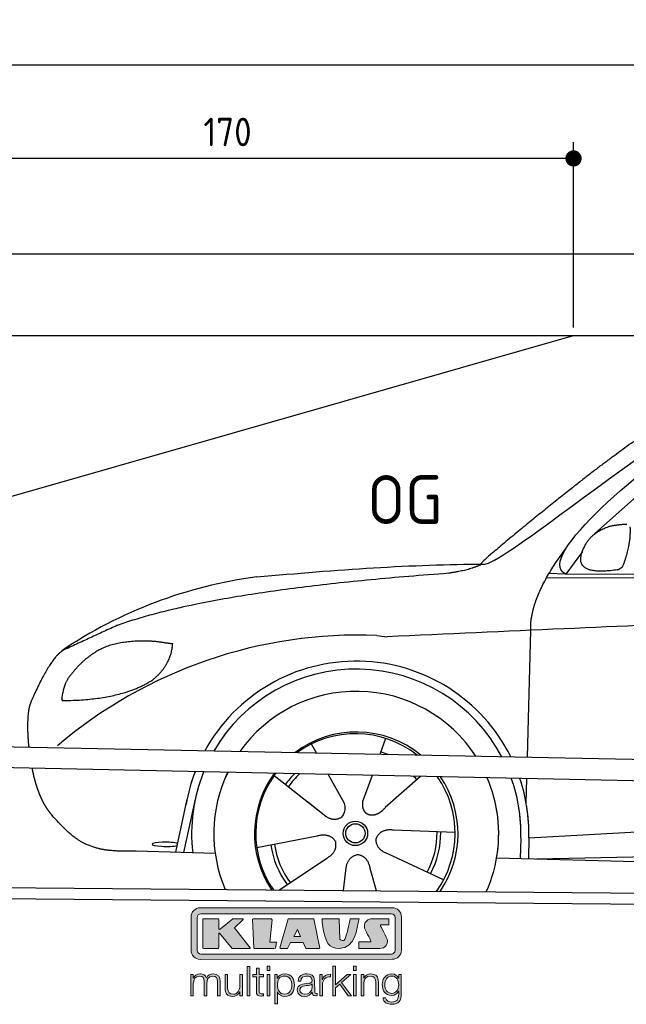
# Model space of a CAD drawing. Header units: millimetres. Extents: x -405 to 6780, y 0 to 7227.
# Tile 11 of 16: x 542 to 2033, y 4806 to 7227. Entities that reach past the tile are written whole.
import ezdxf

# ---------------------------------------------------------------- set-up
doc = ezdxf.new("R2010")
doc.units = ezdxf.units.MM
doc.layers.add('4', color=3, linetype='Continuous')
for name, color, linetype, lineweight in [('car', 10, 'Continuous', 25), ('Freiraum', 7, 'Continuous', 25), ('Gebäude', 7, 'Continuous', 25), ('Logo', 7, 'Continuous', 25), ('Plattform', 7, 'Continuous', 25)]:
    doc.layers.add(name, color=color, linetype=linetype, lineweight=lineweight)
doc.styles.get("Standard").update_dxf_attribs({"font": 'ISOCP.SHX'})
doc.dimstyles.new('GEN-ISO', dxfattribs={"dimscale": 20, "dimtxt": 3.5, "dimasz": 2, "dimexe": 2, "dimexo": 1, "dimgap": 1.5, "dimtad": 1, "dimdec": 1, "dimlfac": 0.1, "dimdsep": 46, "dimtxsty": 'STANDARD', "dimblk": 'PUNKT', "dimcen": 2, "dimclrd": 256, "dimclre": 256, "dimclrt": 2, "dimadec": 0, "dimazin": 0, "dimtp": 0.1, "dimtm": 0.1, "dimtfac": 0.71, "dimtdec": 1, "dimtmove": 2, "dimatfit": 3, "dimldrblk": 'PUNKT', "dimfxl": 2, "dimtolj": 1, "dimarcsym": 0})

# ---------------------------------------------------------------- blocks, each defined once
blk = doc.blocks.new('PUNKT')
at = {"layer": '4', "color": 0, "linetype": 'ByBlock'}
blk.add_line((-0.5, 0), (-1, 0), dxfattribs=at)
at = {"layer": '4', "color": 0, "linetype": 'ByBlock', "const_width": 0.5}
blk.add_lwpolyline([(-0.25, 0, 1), (0.25, 0, 1)], format="xyb", close=True, dxfattribs=at)
blk = doc.blocks.new('*D84')
at = {"layer": '4', "lineweight": -2, "transparency": 16777216}
for p, q in [((203.1, 6469.9), (203.1, 7155.7)), ((5703.1, 6469.9), (5703.1, 7155.7)), ((243.1, 7115.7), (5663.1, 7115.7))]:
    blk.add_line(p, q, dxfattribs=at)
at = {"layer": 'Defpoints', "color": 0, "transparency": 16777216}
for p in [(5703.1, 7115.7), (203.1, 6449.9), (5703.1, 6449.9)]:
    blk.add_point(p, dxfattribs=at)
at = {"layer": '4', "lineweight": -2, "transparency": 16777216, "xscale": 40, "yscale": 40, "zscale": 40, "rotation": 180}
blk.add_blockref('PUNKT', (203.1, 7115.7), dxfattribs=at)
at = {"layer": '4', "lineweight": -2, "transparency": 16777216, "xscale": 40, "yscale": 40, "zscale": 40}
blk.add_blockref('PUNKT', (5703.1, 7115.7), dxfattribs=at)
at = {"layer": '4', "color": 2, "transparency": 16777216, "insert": (2953.1, 7180.7), "char_height": 70, "attachment_point": 5}
blk.add_mtext('550', dxfattribs=at)
blk = doc.blocks.new('Car')
at = {"layer": 'car'}
for p, q in [((2069.4, 6134.4), (1900, 5980.4)), ((1870.7, 5937), (1830.1, 5880.9)), ((1830.1, 5880.9), (4481.9, 5906.6)), ((1783.2, 5871.6), (4426.5, 5892.6)), ((1830.1, 5880.9), (1788.9, 5881.6)), ((1740.1, 5429.5), (1745.4, 5742)), ((1391.2, 5472.9), (1377.3, 5433.4)), ((1209, 5457.5), (1221.8, 5435)), ((1118.7, 5379.5), (1238.3, 5286.5)), ((1251.4, 5382.8), (1289.9, 5314.6)), ((1359.1, 5381.5), (1340.1, 5327.6)), ((1478.2, 5380.1), (1392.1, 5302.6)), ((1738.2, 5316.4), (1739.2, 5377.1)), ((1745.5, 5231.9), (3614.5, 5351.1)), ((1340.1, 5327.6), (1336.4, 5317.2)), ((878.2, 5188.2), (905.4, 5319.1)), ((925, 5318.9), (897.7, 5187.8)), ((1200.8, 5315.6), (1247.4, 5279.4)), ((1745.5, 5231.9), (2769, 5297.2)), ((1077.1, 5201.5), (1225.5, 5231.8)), ((1564.2, 5242.7), (1412.9, 5247.6)), ((1725.9, 5231), (1725, 5180.6)), ((1745.5, 5231.9), (1744.8, 5180.3)), ((1765.3, 5179.9), (3650.7, 5238.6)), ((975.2, 5186.4), (780.9, 5189.9)), ((1537, 5126.5), (1399.2, 5189.2)), ((1666.8, 5181.6), (3715.8, 5147)), ((1132.5, 5097.7), (1248.7, 5176.4)), ((1291.2, 5097.8), (1296.9, 5147.3)), ((1372.5, 5097.8), (1356.7, 5152.4))]:
    blk.add_line(p, q, dxfattribs=at)
for radius in [30.1, 23.6]:
    blk.add_circle((1319.3, 5238.7), radius, dxfattribs=at)
for centre, radius, start, end in [((1228.3, 4755.5), 1122.3, 98.0395, 124.4377), ((1332.9, 4585.2), 1141.2, 88.2487, 130.916), ((1394.2, 5840.2), 117.4, 256.9855, 269.1884), ((1321.4, 5237.9), 424.2, 26.9197, 151.8432), ((1321.4, 5237.9), 404.6, 28.3768, 150.3862), ((1321.4, 5237.9), 350, 33.4585, 145.3045), ((1321.4, 5237.9), 250, 51.0494, 127.7135), ((1319.3, 5238.7), 245, 52.2371, 126.5259), ((1319.3, 5238.7), 209.6, 68.0621, 73.3995), ((1321.4, 5237.9), 424.2, 159.4632, 170.7471), ((1321.4, 5237.9), 404.6, 158.4572, 187.1619), ((1321.4, 5237.9), 350, 155.0104, 203.6179), ((1321.4, 5237.9), 350, 155.0104, 157.8717), ((1321.4, 5237.9), 250, 144.1237, 214.1037), ((1319.3, 5238.7), 245, 144.9266, 215.1376), ((1321.4, 5237.9), 250, 144.1237, 148.496), ((1319.3, 5238.7), 245, 143.5289, 148.0172), ((1319.3, 5238.7), 209.6, 136.2024, 145.3995), ((1319.3, 5238.7), 200.6, 133.7482, 145.5463), ((1319.3, 5238.7), 200.6, 41.6402, 44.9032), ((1319.3, 5238.7), 245, 30.7457, 35.1225), ((1319.3, 5238.7), 245, 324.9119, 35.1225), ((1321.4, 5237.9), 250, 30.267, 34.5277), ((1321.4, 5237.9), 250, 325.9458, 34.5277), ((1321.4, 5237.9), 350, 350.7505, 23.641), ((1321.4, 5237.9), 404.6, 359.0314, 20.1942), ((1321.4, 5237.9), 424.2, 359.1908, 19.1882), ((1321.4, 5237.9), 350, 336.4317, 11.924), ((1321.4, 5237.9), 404.6, 359.0315, 10.2025), ((1321.4, 5237.9), 424.2, 359.1908, 9.6942), ((1319.3, 5238.7), 200.6, 332.1152, 1.5463), ((1319.3, 5238.7), 209.6, 332.262, 1.3995), ((1319.3, 5238.7), 209.6, 188.262, 217.3995), ((1319.3, 5238.7), 200.6, 188.1152, 217.5463)]:
    blk.add_arc(centre, radius, start, end, dxfattribs=at)
blk.add_ellipse((853.5, 5207.6), major_axis=(33.6, 0), ratio=0.157274, start_param=0.513473, end_param=5.704241, dxfattribs=at)
for points, degree in [([(1926.2, 6157.4), (2066.3, 6268.9), (2178.2, 6312.7)], 2), ([(1630.2, 5903.6), (1665.9, 5900.1), (1965.9, 6151.8), (2143.4, 6262.4)], 3), ([(1830.1, 5880.9), (1746.7, 5920.2), (2038.5, 6159.2), (2150, 6235.7)], 3), ([(1926.2, 6157.4), (1845.7, 6096.1), (1744.1, 6011.7), (1615.7, 5905.3), (1621.7, 5903.5)], 4), ([(1937.6, 5999.6), (1966.3, 6005.6), (1979.2, 6004.5)], 2), ([(1878.8, 5954.7), (1895, 5985.1), (1937.6, 5999.6)], 2), ([(1969.8, 5900.3), (1990.8, 5953.5), (1987.7, 5998.4)], 2), ([(1956.4, 5892.5), (1834.3, 5872.7), (1878.8, 5954.7)], 2), ([(1745.4, 5742), (1742.3, 5825.5), (1830.1, 5943.6)], 2), ([(1071.3, 5866.8), (1267.5, 5886.6), (1452.5, 5901.4), (1630.2, 5903.6)], 3), ([(1542.6, 5880.9), (1595.6, 5889.3), (1621.4, 5902.5)], 2), ([(1956.4, 5892.5), (1962.4, 5894.3), (1969.8, 5900.3)], 2), ([(730.2, 5745), (966, 5833.7), (1542.6, 5880.9)], 2), ([(4701.2, 5836.9), (3824.6, 5857.3), (1392.5, 5722.8)], 2), ([(730.2, 5745), (596.5, 5681.9)], 1), ([(706.6, 5693.7), (654.5, 5672.6), (616.9, 5622.2)], 2), ([(833.5, 5704.7), (765.8, 5711.8), (706.6, 5693.7)], 2), ([(817.2, 5611), (862.9, 5648.5), (866.1, 5700.3)], 2), ([(866.1, 5700.3), (848.4, 5702.2), (833.5, 5704.7)], 2), ([(596.5, 5681.9), (562.1, 5658.8), (518, 5551.3)], 2), ([(616.9, 5622.2), (598.8, 5602.2), (594.5, 5560.9)], 2), ([(595.8, 5558.6), (740.5, 5560.5), (817.2, 5611)], 2), ([(518, 5551.3), (511.7, 5535.4), (509.9, 5506.8), (511.2, 5474.5), (514.9, 5442.7)], 4), ([(594.5, 5560.9), (597.8, 5560.8), (595.8, 5558.6)], 2), ([(1238.3, 5286.5), (1261.8, 5264.8), (1285, 5278.4)], 2), ([(1225.5, 5231.8), (1256.1, 5240.8), (1270.9, 5218.3)], 2), ([(1412.9, 5247.6), (1381.1, 5251.3), (1370.3, 5226.7)], 2), ([(1248.7, 5176.4), (1276.6, 5192.1), (1270.9, 5218.3)], 2), ([(1399.2, 5189.2), (1369.1, 5199.9), (1370.3, 5226.7)], 2), ([(1296.9, 5147.3), (1297.8, 5179.3), (1323.7, 5186.4)], 2), ([(1356.7, 5152.4), (1350.4, 5183.7), (1323.7, 5186.4)], 2)]:
    blk.add_open_spline(points, degree=degree, dxfattribs=at)
for points, degree, knots in [([(523.2, 5391.4), (524.1, 5387.1), (525, 5382.9), (525.9, 5378.8), (526.9, 5374.8), (530.6, 5360), (534.7, 5346.4), (539.2, 5333.9), (544.2, 5322.6)], 4, [0.4914944, 0.4914944, 0.4914944, 0.4914944, 0.4914944, 0.5422469, 0.5422469, 0.5422469, 0.5422469, 0.728655, 0.728655, 0.728655, 0.728655, 0.728655]), ([(543.8, 5323.3), (545.3, 5320.1), (546.7, 5317.1), (548.1, 5314.1), (549.6, 5311.2), (555.3, 5300.2), (561.4, 5290.8), (567.7, 5282.9), (574.3, 5275.5)], 4, [0.7288005, 0.7288005, 0.7288005, 0.7288005, 0.7288005, 0.7843928, 0.7843928, 0.7843928, 0.7843928, 1, 1, 1, 1, 1]), ([(1289.9, 5314.6), (1291.6, 5310.5), (1292.6, 5306.5), (1292.9, 5302.6), (1293.6, 5294), (1291, 5285.9), (1285, 5278.4)], 3, [0.2167758, 0.2167758, 0.2167758, 0.2167758, 0.4600873, 0.4600873, 0.4600873, 1, 1, 1, 1]), ([(1336.4, 5317.2), (1335.8, 5314.1), (1335.6, 5311.1), (1335.7, 5308.2), (1336.1, 5305.3), (1336.9, 5299.6), (1338.9, 5294.3), (1342.5, 5289.8), (1347.5, 5286.8)], 4, [0.3191838, 0.3191838, 0.3191838, 0.3191838, 0.3191838, 0.5438253, 0.5438253, 0.5438253, 0.5438253, 1, 1, 1, 1, 1]), ([(1392.1, 5302.6), (1392.1, 5302.6), (1392.1, 5302.6), (1392.1, 5302.6), (1392.1, 5302.6), (1383.1, 5292.8), (1372.5, 5282.8), (1358.3, 5280.3), (1347.5, 5286.8)], 4, [-0.000003, -0.000003, -0.000003, -0.000003, -0.000003, 0, 0, 0, 0, 1, 1, 1, 1, 1]), ([(780.9, 5189.9), (756.3, 5190.3), (700.6, 5186.3), (664.5, 5199.8), (620.6, 5224.5), (574.3, 5275.5)], 4, [0, 0, 0, 0, 0, 0.597866, 1, 1, 1, 1, 1])]:
    blk.add_open_spline(points, degree=degree, knots=knots, dxfattribs=at)
blk = doc.blocks.new('_Dot')
at = {"color": 0, "linetype": 'ByBlock', "lineweight": -2}
blk.add_line((-0.5, 0), (-1, 0), dxfattribs=at)
at = {"color": 0, "linetype": 'ByBlock', "const_width": 0.5}
blk.add_lwpolyline([(-0.25, 0, 1), (0.25, 0, 1)], format="xyb", close=True, dxfattribs=at)
blk = doc.blocks.new('*D90')
at = {"layer": '4', "lineweight": -2, "transparency": 16777216}
for p, q in [((203.1, 6469.9), (203.1, 6925.6)), ((1903.1, 6469.9), (1903.1, 6925.6)), ((1863.1, 6885.6), (243.1, 6885.6))]:
    blk.add_line(p, q, dxfattribs=at)
at = {"layer": 'Defpoints', "color": 0, "transparency": 16777216}
for p in [(203.1, 6885.6), (203.1, 6449.9), (1903.1, 6449.9)]:
    blk.add_point(p, dxfattribs=at)
at = {"layer": '4', "lineweight": -2, "transparency": 16777216, "xscale": 40, "yscale": 40, "zscale": 40, "rotation": 180}
blk.add_blockref('_Dot', (203.1, 6885.6), dxfattribs=at)
at = {"layer": '4', "lineweight": -2, "transparency": 16777216, "xscale": 40, "yscale": 40, "zscale": 40}
blk.add_blockref('_Dot', (1903.1, 6885.6), dxfattribs=at)
at = {"layer": '4', "color": 2, "transparency": 16777216, "insert": (1053.1, 6950.6), "char_height": 70, "attachment_point": 5}
blk.add_mtext('170', dxfattribs=at)
blk = doc.blocks.new('KLAUS')
at = {"layer": 'Logo'}
h = blk.add_hatch(color=8, dxfattribs=at)
h.dxf.hatch_style = 2
edge = h.paths.add_edge_path()
edge.add_spline(control_points=[(3.6, 29.09), (2.88, 29.09), (2.3, 28.51), (2.3, 27.8), (2.3, 27.8), (2.3, 16.11), (2.3, 16.11), (2.3, 15.39), (2.88, 14.81), (3.6, 14.81), (3.6, 14.81), (71.16, 14.81), (71.16, 14.81), (71.88, 14.81), (72.46, 15.39), (72.46, 16.11), (72.46, 16.11), (72.46, 27.8), (72.46, 27.8), (72.46, 28.51), (71.88, 29.09), (71.16, 29.09), (71.16, 29.09), (3.6, 29.09), (3.6, 29.09), (3.6, 29.09), (3.6, 29.09), (3.6, 29.09)], knot_values=[0, 0, 0, 0, 1, 1, 1, 2, 2, 2, 3, 3, 3, 4, 4, 4, 5, 5, 5, 6, 6, 6, 7, 7, 7, 8, 8, 8, 9, 9, 9, 9], degree=3, periodic=0)
edge = h.paths.add_edge_path()
edge.add_spline(control_points=[(3.35, 31.23), (3.35, 31.23), (71.47, 31.23), (71.47, 31.23), (73.26, 31.23), (74.71, 29.77), (74.71, 27.99), (74.71, 27.99), (74.71, 16.17), (74.71, 16.17), (74.71, 14.38), (73.26, 12.93), (71.47, 12.93), (71.47, 12.93), (3.35, 12.93), (3.35, 12.93), (1.56, 12.93), (0.11, 14.38), (0.11, 16.17), (0.11, 16.17), (0.11, 27.99), (0.11, 27.99), (0.11, 29.77), (1.56, 31.23), (3.35, 31.23), (3.35, 31.23), (3.35, 31.23), (3.35, 31.23)], knot_values=[0, 0, 0, 0, 1, 1, 1, 2, 2, 2, 3, 3, 3, 4, 4, 4, 5, 5, 5, 6, 6, 6, 7, 7, 7, 8, 8, 8, 9, 9, 9, 9], degree=3, periodic=0)
h = blk.add_hatch(color=8, dxfattribs=at)
h.dxf.hatch_style = 2
edge = h.paths.add_edge_path()
edge.add_spline(control_points=[(4.5, 27.33), (4.5, 27.33), (9.7, 27.33), (9.7, 27.33), (9.84, 27.33), (9.96, 27.22), (9.96, 27.08), (9.96, 27.08), (9.96, 23.69), (9.96, 23.69), (9.96, 23.69), (9.94, 23.64), (10.04, 23.59), (10.14, 23.53), (10.2, 23.57), (10.2, 23.57), (10.2, 23.57), (10.51, 23.75), (10.51, 23.75), (10.51, 23.75), (14.94, 27.33), (14.94, 27.33), (14.94, 27.33), (18.41, 27.33), (18.41, 27.33), (18.41, 27.33), (18.49, 27.33), (18.56, 27.2), (18.65, 27.04), (18.53, 26.91), (18.53, 26.91), (18.53, 26.91), (15.49, 24.11), (15.49, 24.11), (15.49, 24.11), (21.14, 17.06), (21.14, 17.06), (21.14, 17.06), (21.13, 16.91), (21.13, 16.91), (21.08, 16.84), (20.99, 16.82), (20.99, 16.82), (20.99, 16.82), (14.7, 16.82), (14.7, 16.82), (14.7, 16.82), (10.26, 22.17), (10.26, 22.17), (10.26, 22.17), (10.19, 22.24), (10.08, 22.21), (9.97, 22.18), (9.96, 22.11), (9.96, 22.11), (9.96, 22.11), (9.96, 17.08), (9.96, 17.08), (9.96, 16.94), (9.84, 16.82), (9.7, 16.82), (9.7, 16.82), (4.5, 16.82), (4.5, 16.82), (4.36, 16.82), (4.25, 16.94), (4.25, 17.08), (4.25, 17.08), (4.25, 27.08), (4.25, 27.08), (4.25, 27.22), (4.36, 27.33), (4.5, 27.33), (4.5, 27.33), (4.5, 27.33), (4.5, 27.33)], knot_values=[0, 0, 0, 0, 1, 1, 1, 2, 2, 2, 3, 3, 3, 4, 4, 4, 5, 5, 5, 6, 6, 6, 7, 7, 7, 8, 8, 8, 9, 9, 9, 10, 10, 10, 11, 11, 11, 12, 12, 12, 13, 13, 13, 14, 14, 14, 15, 15, 15, 16, 16, 16, 17, 17, 17, 18, 18, 18, 19, 19, 19, 20, 20, 20, 21, 21, 21, 22, 22, 22, 23, 23, 23, 24, 24, 24, 25, 25, 25, 25], degree=3, periodic=0)
h = blk.add_hatch(color=8, dxfattribs=at)
h.dxf.hatch_style = 2
h.paths.add_polyline_path([(22.42, 17.06), (21.97, 27.15), (22.24, 27.33), (28.55, 27.33), (28.86, 26.97), (28.01, 19.08), (30.26, 19.07), (30.44, 18.95), (30.08, 16.95), (29.49, 16.82), (22.6, 16.82)])
h = blk.add_hatch(color=8, dxfattribs=at)
h.paths.add_polyline_path([(36.52, 21.01), (38.93, 21.01), (37.87, 23.57)])
h.paths.add_polyline_path([(34.52, 27.33), (43.65, 27.33), (45.76, 16.94), (45.57, 16.82), (40.83, 16.82), (39.89, 18.95), (35.42, 18.95), (34.27, 16.82), (31.78, 16.82), (31.66, 17)])
h = blk.add_hatch(color=8, dxfattribs=at)
h.dxf.hatch_style = 2
edge = h.paths.add_edge_path()
edge.add_spline(control_points=[(52.69, 27.32), (52.69, 27.32), (52.88, 20.14), (52.88, 20.14), (53.01, 19.89), (53.2, 19.77), (53.43, 19.71), (53.91, 19.59), (54.43, 19.57), (54.64, 20.03), (55.23, 21.34), (56.27, 25.45), (56.6, 27.33), (56.6, 27.33), (59.77, 27.33), (59.77, 27.33), (58.77, 23.9), (58.56, 16.82), (52.63, 16.76), (48.72, 16.72), (48.01, 19.35), (47.27, 22.24), (46.89, 23.68), (46.54, 27.33), (46.54, 27.33), (46.54, 27.33), (52.69, 27.32), (52.69, 27.32), (52.69, 27.32), (52.69, 27.32), (52.69, 27.32)], knot_values=[0, 0, 0, 0, 1, 1, 1, 2, 2, 2, 3, 3, 3, 4, 4, 4, 5, 5, 5, 6, 6, 6, 7, 7, 7, 8, 8, 8, 9, 9, 9, 10, 10, 10, 10], degree=3, periodic=0)
h = blk.add_hatch(color=8, dxfattribs=at)
h.dxf.hatch_style = 2
edge = h.paths.add_edge_path()
edge.add_spline(control_points=[(64.46, 27.33), (64.46, 27.33), (70.31, 27.33), (70.31, 27.33), (70.31, 26.52), (70.31, 26.02), (70.31, 25.12), (70.31, 25.12), (67.3, 25.12), (67.3, 25.12), (67.24, 25.04), (67.25, 25.11), (67.25, 24.91), (67.25, 24.88), (69.73, 20.38), (69.73, 19.57), (69.73, 16.4), (67.22, 16.81), (65.9, 16.82), (65.9, 16.82), (59.59, 16.82), (59.59, 16.82), (59.59, 17.76), (59.59, 18.23), (59.59, 19.14), (59.59, 19.14), (63.75, 19.14), (63.75, 19.14), (63.82, 19.22), (63.81, 19.11), (63.81, 19.31), (63.81, 20.32), (61.58, 23.06), (61.58, 24.63), (61.58, 26.33), (62.83, 27.34), (64.46, 27.33), (64.46, 27.33), (64.46, 27.33), (64.46, 27.33)], knot_values=[0, 0, 0, 0, 1, 1, 1, 2, 2, 2, 3, 3, 3, 4, 4, 4, 5, 5, 5, 6, 6, 6, 7, 7, 7, 8, 8, 8, 9, 9, 9, 10, 10, 10, 11, 11, 11, 12, 12, 12, 13, 13, 13, 13], degree=3, periodic=0)
h = blk.add_hatch(color=30, dxfattribs=at)
h.dxf.hatch_style = 2
edge = h.paths.add_edge_path()
edge.add_spline(control_points=[(0, 0), (0, 0), (0.92, 0), (0.92, 0), (0.92, 0), (0.92, 4.22), (0.92, 4.22), (0.94, 5.8), (1.58, 7), (3.18, 7), (4.35, 7), (4.77, 6.15), (4.76, 5.12), (4.76, 5.12), (4.76, 0), (4.76, 0), (4.76, 0), (5.68, 0), (5.68, 0), (5.68, 0), (5.68, 4.27), (5.68, 4.27), (5.68, 5.68), (6.14, 7), (7.73, 7), (9.05, 7), (9.52, 6.32), (9.52, 5.08), (9.52, 5.08), (9.52, 0), (9.52, 0), (9.52, 0), (10.44, 0), (10.44, 0), (10.44, 0), (10.44, 5.12), (10.44, 5.12), (10.44, 6.91), (9.59, 7.77), (7.94, 7.77), (6.94, 7.77), (5.99, 7.29), (5.54, 6.3), (5.26, 7.29), (4.36, 7.77), (3.37, 7.77), (2.17, 7.77), (1.38, 7.19), (0.89, 6.28), (0.89, 6.28), (0.85, 6.28), (0.85, 6.28), (0.85, 6.28), (0.85, 7.55), (0.85, 7.55), (0.85, 7.55), (0, 7.55), (0, 7.55), (0, 7.55), (0, 0), (0, 0), (0, 0), (0, 0), (0, 0)], knot_values=[0, 0, 0, 0, 1, 1, 1, 2, 2, 2, 3, 3, 3, 4, 4, 4, 5, 5, 5, 6, 6, 6, 7, 7, 7, 8, 8, 8, 9, 9, 9, 10, 10, 10, 11, 11, 11, 12, 12, 12, 13, 13, 13, 14, 14, 14, 15, 15, 15, 16, 16, 16, 17, 17, 17, 18, 18, 18, 19, 19, 19, 20, 20, 20, 21, 21, 21, 21], degree=3, periodic=0)
h = blk.add_hatch(color=30, dxfattribs=at)
h.dxf.hatch_style = 2
edge = h.paths.add_edge_path()
edge.add_spline(control_points=[(18.31, 7.55), (18.31, 7.55), (17.39, 7.55), (17.39, 7.55), (17.39, 7.55), (17.39, 3.59), (17.39, 3.59), (17.39, 2.05), (16.7, 0.56), (15.12, 0.56), (13.66, 0.56), (13.15, 1.27), (13.1, 2.64), (13.1, 2.64), (13.1, 7.55), (13.1, 7.55), (13.1, 7.55), (12.18, 7.55), (12.18, 7.55), (12.18, 7.55), (12.18, 2.65), (12.18, 2.65), (12.18, 0.89), (12.93, -0.22), (14.83, -0.22), (15.96, -0.22), (16.95, 0.35), (17.44, 1.36), (17.44, 1.36), (17.47, 1.36), (17.47, 1.36), (17.47, 1.36), (17.47, 0), (17.47, 0), (17.47, 0), (18.31, 0), (18.31, 0), (18.31, 0), (18.31, 7.55), (18.31, 7.55), (18.31, 7.55), (18.31, 7.55), (18.31, 7.55)], knot_values=[0, 0, 0, 0, 1, 1, 1, 2, 2, 2, 3, 3, 3, 4, 4, 4, 5, 5, 5, 6, 6, 6, 7, 7, 7, 8, 8, 8, 9, 9, 9, 10, 10, 10, 11, 11, 11, 12, 12, 12, 13, 13, 13, 14, 14, 14, 14], degree=3, periodic=0)
h = blk.add_hatch(color=30, dxfattribs=at)
h.dxf.hatch_style = 2
h.paths.add_polyline_path([(20.07, 0), (20.99, 0), (20.99, 10.45), (20.07, 10.45)])
h = blk.add_hatch(color=30, dxfattribs=at)
h.dxf.hatch_style = 2
edge = h.paths.add_edge_path()
edge.add_spline(control_points=[(24.22, 9.82), (24.22, 9.82), (23.3, 9.82), (23.3, 9.82), (23.3, 9.82), (23.3, 7.55), (23.3, 7.55), (23.3, 7.55), (21.98, 7.55), (21.98, 7.55), (21.98, 7.55), (21.98, 6.78), (21.98, 6.78), (21.98, 6.78), (23.3, 6.78), (23.3, 6.78), (23.3, 6.78), (23.3, 1.61), (23.3, 1.61), (23.28, 0.32), (23.71, -0.09), (24.94, -0.09), (25.22, -0.09), (25.48, -0.06), (25.76, -0.06), (25.76, -0.06), (25.76, 0.73), (25.76, 0.73), (25.5, 0.7), (25.23, 0.69), (24.97, 0.69), (24.31, 0.73), (24.22, 1.08), (24.22, 1.68), (24.22, 1.68), (24.22, 6.78), (24.22, 6.78), (24.22, 6.78), (25.76, 6.78), (25.76, 6.78), (25.76, 6.78), (25.76, 7.55), (25.76, 7.55), (25.76, 7.55), (24.22, 7.55), (24.22, 7.55), (24.22, 7.55), (24.22, 9.82), (24.22, 9.82), (24.22, 9.82), (24.22, 9.82), (24.22, 9.82)], knot_values=[0, 0, 0, 0, 1, 1, 1, 2, 2, 2, 3, 3, 3, 4, 4, 4, 5, 5, 5, 6, 6, 6, 7, 7, 7, 8, 8, 8, 9, 9, 9, 10, 10, 10, 11, 11, 11, 12, 12, 12, 13, 13, 13, 14, 14, 14, 15, 15, 15, 16, 16, 16, 17, 17, 17, 17], degree=3, periodic=0)
h = blk.add_hatch(color=30, dxfattribs=at)
h.paths.add_polyline_path([(27.1, 0), (28.03, 0), (28.03, 7.55), (27.1, 7.55)])
h.paths.add_polyline_path([(27.1, 8.98), (28.03, 8.98), (28.03, 10.45), (27.1, 10.45)])
h = blk.add_hatch(color=30, dxfattribs=at)
edge = h.paths.add_edge_path()
edge.add_spline(control_points=[(35.84, 3.78), (35.84, 2.21), (35.12, 0.56), (33.37, 0.56), (31.4, 0.56), (30.72, 2.21), (30.72, 3.78), (30.72, 5.49), (31.33, 7), (33.37, 7), (35.12, 7), (35.84, 5.34), (35.84, 3.78), (35.84, 3.78), (35.84, 3.78), (35.84, 3.78)], knot_values=[0, 0, 0, 0, 1, 1, 1, 2, 2, 2, 3, 3, 3, 4, 4, 4, 5, 5, 5, 5], degree=3, periodic=0)
edge = h.paths.add_edge_path()
edge.add_spline(control_points=[(29.79, -2.8), (29.79, -2.8), (30.72, -2.8), (30.72, -2.8), (30.72, -2.8), (30.72, 1.43), (30.72, 1.43), (30.72, 1.43), (30.74, 1.43), (30.74, 1.43), (31.14, 0.35), (32.24, -0.22), (33.37, -0.22), (35.66, -0.22), (36.76, 1.64), (36.76, 3.78), (36.76, 5.91), (35.66, 7.77), (33.37, 7.77), (32.15, 7.77), (31.1, 7.14), (30.67, 6.12), (30.67, 6.12), (30.64, 6.12), (30.64, 6.12), (30.64, 6.12), (30.64, 7.55), (30.64, 7.55), (30.64, 7.55), (29.79, 7.55), (29.79, 7.55), (29.79, 7.55), (29.79, -2.8), (29.79, -2.8), (29.79, -2.8), (29.79, -2.8), (29.79, -2.8)], knot_values=[0, 0, 0, 0, 1, 1, 1, 2, 2, 2, 3, 3, 3, 4, 4, 4, 5, 5, 5, 6, 6, 6, 7, 7, 7, 8, 8, 8, 9, 9, 9, 10, 10, 10, 11, 11, 11, 12, 12, 12, 12], degree=3, periodic=0)
h = blk.add_hatch(color=30, dxfattribs=at)
edge = h.paths.add_edge_path()
edge.add_spline(control_points=[(43.03, 2.93), (43.04, 1.45), (41.8, 0.56), (40.39, 0.56), (39.53, 0.56), (38.71, 1.13), (38.71, 2.05), (38.71, 3.53), (40.66, 3.51), (42.22, 3.79), (42.47, 3.84), (42.88, 3.91), (43, 4.13), (43, 4.13), (43.03, 4.13), (43.03, 4.13), (43.03, 4.13), (43.03, 2.93), (43.03, 2.93), (43.03, 2.93), (43.03, 2.93), (43.03, 2.93)], knot_values=[0, 0, 0, 0, 1, 1, 1, 2, 2, 2, 3, 3, 3, 4, 4, 4, 5, 5, 5, 6, 6, 6, 7, 7, 7, 7], degree=3, periodic=0)
edge = h.paths.add_edge_path()
edge.add_spline(control_points=[(39.03, 5.24), (39.06, 6.47), (39.91, 7), (41.05, 7), (42.14, 7), (43.03, 6.69), (43.03, 5.45), (43.03, 4.61), (42.6, 4.51), (41.84, 4.42), (39.85, 4.19), (37.79, 4.11), (37.79, 1.99), (37.79, 0.47), (38.93, -0.22), (40.32, -0.22), (41.77, -0.22), (42.43, 0.34), (43.07, 1.32), (43.07, 1.32), (43.1, 1.32), (43.1, 1.32), (43.1, 0.53), (43.25, 0), (44.19, 0), (44.43, 0), (44.58, 0.01), (44.79, 0.06), (44.79, 0.06), (44.79, 0.83), (44.79, 0.83), (44.71, 0.81), (44.6, 0.78), (44.49, 0.78), (44.13, 0.78), (43.95, 0.98), (43.95, 1.33), (43.95, 1.33), (43.95, 5.34), (43.95, 5.34), (43.95, 7.36), (42.5, 7.77), (41.17, 7.77), (39.44, 7.77), (38.2, 7.01), (38.11, 5.24), (38.11, 5.24), (39.03, 5.24), (39.03, 5.24), (39.03, 5.24), (39.03, 5.24), (39.03, 5.24)], knot_values=[0, 0, 0, 0, 1, 1, 1, 2, 2, 2, 3, 3, 3, 4, 4, 4, 5, 5, 5, 6, 6, 6, 7, 7, 7, 8, 8, 8, 9, 9, 9, 10, 10, 10, 11, 11, 11, 12, 12, 12, 13, 13, 13, 14, 14, 14, 15, 15, 15, 16, 16, 16, 17, 17, 17, 17], degree=3, periodic=0)
h = blk.add_hatch(color=30, dxfattribs=at)
h.dxf.hatch_style = 2
edge = h.paths.add_edge_path()
edge.add_spline(control_points=[(45.79, 0), (45.79, 0), (46.71, 0), (46.71, 0), (46.71, 0), (46.71, 4.03), (46.71, 4.03), (46.71, 5.59), (47.85, 6.82), (49.52, 6.73), (49.52, 6.73), (49.52, 7.66), (49.52, 7.66), (48.16, 7.72), (47.14, 7), (46.67, 5.78), (46.67, 5.78), (46.64, 5.78), (46.64, 5.78), (46.64, 5.78), (46.64, 7.55), (46.64, 7.55), (46.64, 7.55), (45.79, 7.55), (45.79, 7.55), (45.79, 7.55), (45.79, 0), (45.79, 0), (45.79, 0), (45.79, 0), (45.79, 0)], knot_values=[0, 0, 0, 0, 1, 1, 1, 2, 2, 2, 3, 3, 3, 4, 4, 4, 5, 5, 5, 6, 6, 6, 7, 7, 7, 8, 8, 8, 9, 9, 9, 10, 10, 10, 10], degree=3, periodic=0)
h = blk.add_hatch(color=30, dxfattribs=at)
h.dxf.hatch_style = 2
h.paths.add_polyline_path([(50.4, 0), (51.32, 0), (51.32, 2.87), (52.82, 4.11), (55.8, 0), (56.96, 0), (53.52, 4.76), (56.74, 7.55), (55.51, 7.55), (51.32, 3.89), (51.32, 10.45), (50.4, 10.45)])
h = blk.add_hatch(color=30, dxfattribs=at)
h.paths.add_polyline_path([(57.74, 0), (58.66, 0), (58.66, 7.55), (57.74, 7.55)])
h.paths.add_polyline_path([(57.74, 8.98), (58.66, 8.98), (58.66, 10.45), (57.74, 10.45)])
h = blk.add_hatch(color=30, dxfattribs=at)
h.dxf.hatch_style = 2
edge = h.paths.add_edge_path()
edge.add_spline(control_points=[(60.41, 0), (60.41, 0), (61.33, 0), (61.33, 0), (61.33, 0), (61.33, 4.41), (61.33, 4.41), (61.36, 5.89), (62.24, 7), (63.7, 7), (65.2, 7), (65.62, 6.02), (65.62, 4.71), (65.62, 4.71), (65.62, 0), (65.62, 0), (65.62, 0), (66.54, 0), (66.54, 0), (66.54, 0), (66.54, 4.86), (66.54, 4.86), (66.54, 6.66), (65.9, 7.77), (63.78, 7.77), (62.71, 7.77), (61.7, 7.16), (61.36, 6.25), (61.36, 6.25), (61.33, 6.25), (61.33, 6.25), (61.33, 6.25), (61.33, 7.55), (61.33, 7.55), (61.33, 7.55), (60.41, 7.55), (60.41, 7.55), (60.41, 7.55), (60.41, 0), (60.41, 0), (60.41, 0), (60.41, 0), (60.41, 0)], knot_values=[0, 0, 0, 0, 1, 1, 1, 2, 2, 2, 3, 3, 3, 4, 4, 4, 5, 5, 5, 6, 6, 6, 7, 7, 7, 8, 8, 8, 9, 9, 9, 10, 10, 10, 11, 11, 11, 12, 12, 12, 13, 13, 13, 14, 14, 14, 14], degree=3, periodic=0)
h = blk.add_hatch(color=30, dxfattribs=at)
edge = h.paths.add_edge_path()
edge.add_spline(control_points=[(71.32, 0.86), (69.62, 0.86), (68.83, 2.34), (68.83, 3.86), (68.83, 5.43), (69.56, 7), (71.32, 7), (73.06, 7), (73.75, 5.34), (73.75, 3.86), (73.75, 2.33), (72.91, 0.86), (71.32, 0.86), (71.32, 0.86), (71.32, 0.86), (71.32, 0.86)], knot_values=[0, 0, 0, 0, 1, 1, 1, 2, 2, 2, 3, 3, 3, 4, 4, 4, 5, 5, 5, 5], degree=3, periodic=0)
edge = h.paths.add_edge_path()
edge.add_spline(control_points=[(74.67, 7.55), (74.67, 7.55), (73.75, 7.55), (73.75, 7.55), (73.75, 7.55), (73.75, 6.25), (73.75, 6.25), (73.75, 6.25), (73.72, 6.25), (73.72, 6.25), (73.35, 7.09), (72.41, 7.77), (71.32, 7.77), (69.13, 7.77), (67.9, 6.05), (67.9, 3.97), (67.9, 1.82), (68.9, 0.09), (71.32, 0.09), (72.4, 0.09), (73.29, 0.72), (73.72, 1.64), (73.72, 1.64), (73.75, 1.64), (73.75, 1.64), (73.75, 1.64), (73.75, 0.61), (73.75, 0.61), (73.75, -1.23), (73.01, -2.24), (71.32, -2.24), (70.29, -2.24), (69.31, -1.85), (69.1, -0.73), (69.1, -0.73), (68.18, -0.73), (68.18, -0.73), (68.31, -2.34), (69.81, -3.02), (71.32, -3.02), (73.79, -3.02), (74.65, -1.64), (74.67, 0.61), (74.67, 0.61), (74.67, 7.55), (74.67, 7.55), (74.67, 7.55), (74.67, 7.55), (74.67, 7.55)], knot_values=[0, 0, 0, 0, 1, 1, 1, 2, 2, 2, 3, 3, 3, 4, 4, 4, 5, 5, 5, 6, 6, 6, 7, 7, 7, 8, 8, 8, 9, 9, 9, 10, 10, 10, 11, 11, 11, 12, 12, 12, 13, 13, 13, 14, 14, 14, 15, 15, 15, 16, 16, 16, 16], degree=3, periodic=0)
at = {"layer": 'Logo', "lineweight": 0}
for points in [[(22.42, 17.06), (21.97, 27.15), (22.24, 27.33), (28.55, 27.33), (28.86, 26.97), (28.01, 19.08), (30.26, 19.07), (30.44, 18.95), (30.08, 16.95), (29.49, 16.82), (22.6, 16.82), (22.42, 17.06), (22.42, 17.06)], [(34.52, 27.33), (43.65, 27.33), (45.76, 16.94), (45.57, 16.82), (40.83, 16.82), (39.89, 18.95), (35.42, 18.95), (34.27, 16.82), (31.78, 16.82), (31.66, 17), (34.52, 27.33), (34.52, 27.33)], [(36.52, 21.01), (38.93, 21.01), (37.87, 23.57), (36.52, 21.01), (36.52, 21.01)], [(20.07, 0), (20.99, 0), (20.99, 10.45), (20.07, 10.45), (20.07, 0), (20.07, 0)], [(27.1, 8.98), (28.03, 8.98), (28.03, 10.45), (27.1, 10.45), (27.1, 8.98), (27.1, 8.98)], [(27.1, 0), (28.03, 0), (28.03, 7.55), (27.1, 7.55), (27.1, 0), (27.1, 0)], [(50.4, 0), (51.32, 0), (51.32, 2.87), (52.82, 4.11), (55.8, 0), (56.96, 0), (53.52, 4.76), (56.74, 7.55), (55.51, 7.55), (51.32, 3.89), (51.32, 10.45), (50.4, 10.45), (50.4, 0), (50.4, 0)], [(57.74, 8.98), (58.66, 8.98), (58.66, 10.45), (57.74, 10.45), (57.74, 8.98), (57.74, 8.98)], [(57.74, 0), (58.66, 0), (58.66, 7.55), (57.74, 7.55), (57.74, 0), (57.74, 0)]]:
    blk.add_lwpolyline(points, dxfattribs=at)
for points, knots in [([(3.35, 31.23), (3.35, 31.23), (71.47, 31.23), (71.47, 31.23), (73.26, 31.23), (74.71, 29.77), (74.71, 27.99), (74.71, 27.99), (74.71, 16.17), (74.71, 16.17), (74.71, 14.38), (73.26, 12.93), (71.47, 12.93), (71.47, 12.93), (3.35, 12.93), (3.35, 12.93), (1.56, 12.93), (0.11, 14.38), (0.11, 16.17), (0.11, 16.17), (0.11, 27.99), (0.11, 27.99), (0.11, 29.77), (1.56, 31.23), (3.35, 31.23), (3.35, 31.23), (3.35, 31.23), (3.35, 31.23)], [0, 0, 0, 0, 1, 1, 1, 2, 2, 2, 3, 3, 3, 4, 4, 4, 5, 5, 5, 6, 6, 6, 7, 7, 7, 8, 8, 8, 9, 9, 9, 9]), ([(3.6, 29.09), (2.88, 29.09), (2.3, 28.51), (2.3, 27.8), (2.3, 27.8), (2.3, 16.11), (2.3, 16.11), (2.3, 15.39), (2.88, 14.81), (3.6, 14.81), (3.6, 14.81), (71.16, 14.81), (71.16, 14.81), (71.88, 14.81), (72.46, 15.39), (72.46, 16.11), (72.46, 16.11), (72.46, 27.8), (72.46, 27.8), (72.46, 28.51), (71.88, 29.09), (71.16, 29.09), (71.16, 29.09), (3.6, 29.09), (3.6, 29.09), (3.6, 29.09), (3.6, 29.09), (3.6, 29.09)], [0, 0, 0, 0, 1, 1, 1, 2, 2, 2, 3, 3, 3, 4, 4, 4, 5, 5, 5, 6, 6, 6, 7, 7, 7, 8, 8, 8, 9, 9, 9, 9]), ([(4.5, 27.33), (4.5, 27.33), (9.7, 27.33), (9.7, 27.33), (9.84, 27.33), (9.96, 27.22), (9.96, 27.08), (9.96, 27.08), (9.96, 23.69), (9.96, 23.69), (9.96, 23.69), (9.94, 23.64), (10.04, 23.59), (10.14, 23.53), (10.2, 23.57), (10.2, 23.57), (10.2, 23.57), (10.51, 23.75), (10.51, 23.75), (10.51, 23.75), (14.94, 27.33), (14.94, 27.33), (14.94, 27.33), (18.41, 27.33), (18.41, 27.33), (18.41, 27.33), (18.49, 27.33), (18.56, 27.2), (18.65, 27.04), (18.53, 26.91), (18.53, 26.91), (18.53, 26.91), (15.49, 24.11), (15.49, 24.11), (15.49, 24.11), (21.14, 17.06), (21.14, 17.06), (21.14, 17.06), (21.13, 16.91), (21.13, 16.91), (21.08, 16.84), (20.99, 16.82), (20.99, 16.82), (20.99, 16.82), (14.7, 16.82), (14.7, 16.82), (14.7, 16.82), (10.26, 22.17), (10.26, 22.17), (10.26, 22.17), (10.19, 22.24), (10.08, 22.21), (9.97, 22.18), (9.96, 22.11), (9.96, 22.11), (9.96, 22.11), (9.96, 17.08), (9.96, 17.08), (9.96, 16.94), (9.84, 16.82), (9.7, 16.82), (9.7, 16.82), (4.5, 16.82), (4.5, 16.82), (4.36, 16.82), (4.25, 16.94), (4.25, 17.08), (4.25, 17.08), (4.25, 27.08), (4.25, 27.08), (4.25, 27.22), (4.36, 27.33), (4.5, 27.33), (4.5, 27.33), (4.5, 27.33), (4.5, 27.33)], [0, 0, 0, 0, 1, 1, 1, 2, 2, 2, 3, 3, 3, 4, 4, 4, 5, 5, 5, 6, 6, 6, 7, 7, 7, 8, 8, 8, 9, 9, 9, 10, 10, 10, 11, 11, 11, 12, 12, 12, 13, 13, 13, 14, 14, 14, 15, 15, 15, 16, 16, 16, 17, 17, 17, 18, 18, 18, 19, 19, 19, 20, 20, 20, 21, 21, 21, 22, 22, 22, 23, 23, 23, 24, 24, 24, 25, 25, 25, 25]), ([(52.69, 27.32), (52.69, 27.32), (52.88, 20.14), (52.88, 20.14), (53.01, 19.89), (53.2, 19.77), (53.43, 19.71), (53.91, 19.59), (54.43, 19.57), (54.64, 20.03), (55.23, 21.34), (56.27, 25.45), (56.6, 27.33), (56.6, 27.33), (59.77, 27.33), (59.77, 27.33), (58.77, 23.9), (58.56, 16.82), (52.63, 16.76), (48.72, 16.72), (48.01, 19.35), (47.27, 22.24), (46.89, 23.68), (46.54, 27.33), (46.54, 27.33), (46.54, 27.33), (52.69, 27.32), (52.69, 27.32), (52.69, 27.32), (52.69, 27.32), (52.69, 27.32)], [0, 0, 0, 0, 1, 1, 1, 2, 2, 2, 3, 3, 3, 4, 4, 4, 5, 5, 5, 6, 6, 6, 7, 7, 7, 8, 8, 8, 9, 9, 9, 10, 10, 10, 10]), ([(64.46, 27.33), (64.46, 27.33), (70.31, 27.33), (70.31, 27.33), (70.31, 26.52), (70.31, 26.02), (70.31, 25.12), (70.31, 25.12), (67.3, 25.12), (67.3, 25.12), (67.24, 25.04), (67.25, 25.11), (67.25, 24.91), (67.25, 24.88), (69.73, 20.38), (69.73, 19.57), (69.73, 16.4), (67.22, 16.81), (65.9, 16.82), (65.9, 16.82), (59.59, 16.82), (59.59, 16.82), (59.59, 17.76), (59.59, 18.23), (59.59, 19.14), (59.59, 19.14), (63.75, 19.14), (63.75, 19.14), (63.82, 19.22), (63.81, 19.11), (63.81, 19.31), (63.81, 20.32), (61.58, 23.06), (61.58, 24.63), (61.58, 26.33), (62.83, 27.34), (64.46, 27.33), (64.46, 27.33), (64.46, 27.33), (64.46, 27.33)], [0, 0, 0, 0, 1, 1, 1, 2, 2, 2, 3, 3, 3, 4, 4, 4, 5, 5, 5, 6, 6, 6, 7, 7, 7, 8, 8, 8, 9, 9, 9, 10, 10, 10, 11, 11, 11, 12, 12, 12, 13, 13, 13, 13]), ([(0, 0), (0, 0), (0.92, 0), (0.92, 0), (0.92, 0), (0.92, 4.22), (0.92, 4.22), (0.94, 5.8), (1.58, 7), (3.18, 7), (4.35, 7), (4.77, 6.15), (4.76, 5.12), (4.76, 5.12), (4.76, 0), (4.76, 0), (4.76, 0), (5.68, 0), (5.68, 0), (5.68, 0), (5.68, 4.27), (5.68, 4.27), (5.68, 5.68), (6.14, 7), (7.73, 7), (9.05, 7), (9.52, 6.32), (9.52, 5.08), (9.52, 5.08), (9.52, 0), (9.52, 0), (9.52, 0), (10.44, 0), (10.44, 0), (10.44, 0), (10.44, 5.12), (10.44, 5.12), (10.44, 6.91), (9.59, 7.77), (7.94, 7.77), (6.94, 7.77), (5.99, 7.29), (5.54, 6.3), (5.26, 7.29), (4.36, 7.77), (3.37, 7.77), (2.17, 7.77), (1.38, 7.19), (0.89, 6.28), (0.89, 6.28), (0.85, 6.28), (0.85, 6.28), (0.85, 6.28), (0.85, 7.55), (0.85, 7.55), (0.85, 7.55), (0, 7.55), (0, 7.55), (0, 7.55), (0, 0), (0, 0), (0, 0), (0, 0), (0, 0)], [0, 0, 0, 0, 1, 1, 1, 2, 2, 2, 3, 3, 3, 4, 4, 4, 5, 5, 5, 6, 6, 6, 7, 7, 7, 8, 8, 8, 9, 9, 9, 10, 10, 10, 11, 11, 11, 12, 12, 12, 13, 13, 13, 14, 14, 14, 15, 15, 15, 16, 16, 16, 17, 17, 17, 18, 18, 18, 19, 19, 19, 20, 20, 20, 21, 21, 21, 21]), ([(18.31, 7.55), (18.31, 7.55), (17.39, 7.55), (17.39, 7.55), (17.39, 7.55), (17.39, 3.59), (17.39, 3.59), (17.39, 2.05), (16.7, 0.56), (15.12, 0.56), (13.66, 0.56), (13.15, 1.27), (13.1, 2.64), (13.1, 2.64), (13.1, 7.55), (13.1, 7.55), (13.1, 7.55), (12.18, 7.55), (12.18, 7.55), (12.18, 7.55), (12.18, 2.65), (12.18, 2.65), (12.18, 0.89), (12.93, -0.22), (14.83, -0.22), (15.96, -0.22), (16.95, 0.35), (17.44, 1.36), (17.44, 1.36), (17.47, 1.36), (17.47, 1.36), (17.47, 1.36), (17.47, 0), (17.47, 0), (17.47, 0), (18.31, 0), (18.31, 0), (18.31, 0), (18.31, 7.55), (18.31, 7.55), (18.31, 7.55), (18.31, 7.55), (18.31, 7.55)], [0, 0, 0, 0, 1, 1, 1, 2, 2, 2, 3, 3, 3, 4, 4, 4, 5, 5, 5, 6, 6, 6, 7, 7, 7, 8, 8, 8, 9, 9, 9, 10, 10, 10, 11, 11, 11, 12, 12, 12, 13, 13, 13, 14, 14, 14, 14]), ([(24.22, 9.82), (24.22, 9.82), (23.3, 9.82), (23.3, 9.82), (23.3, 9.82), (23.3, 7.55), (23.3, 7.55), (23.3, 7.55), (21.98, 7.55), (21.98, 7.55), (21.98, 7.55), (21.98, 6.78), (21.98, 6.78), (21.98, 6.78), (23.3, 6.78), (23.3, 6.78), (23.3, 6.78), (23.3, 1.61), (23.3, 1.61), (23.28, 0.32), (23.71, -0.09), (24.94, -0.09), (25.22, -0.09), (25.48, -0.06), (25.76, -0.06), (25.76, -0.06), (25.76, 0.73), (25.76, 0.73), (25.5, 0.7), (25.23, 0.69), (24.97, 0.69), (24.31, 0.73), (24.22, 1.08), (24.22, 1.68), (24.22, 1.68), (24.22, 6.78), (24.22, 6.78), (24.22, 6.78), (25.76, 6.78), (25.76, 6.78), (25.76, 6.78), (25.76, 7.55), (25.76, 7.55), (25.76, 7.55), (24.22, 7.55), (24.22, 7.55), (24.22, 7.55), (24.22, 9.82), (24.22, 9.82), (24.22, 9.82), (24.22, 9.82), (24.22, 9.82)], [0, 0, 0, 0, 1, 1, 1, 2, 2, 2, 3, 3, 3, 4, 4, 4, 5, 5, 5, 6, 6, 6, 7, 7, 7, 8, 8, 8, 9, 9, 9, 10, 10, 10, 11, 11, 11, 12, 12, 12, 13, 13, 13, 14, 14, 14, 15, 15, 15, 16, 16, 16, 17, 17, 17, 17]), ([(29.79, -2.8), (29.79, -2.8), (30.72, -2.8), (30.72, -2.8), (30.72, -2.8), (30.72, 1.43), (30.72, 1.43), (30.72, 1.43), (30.74, 1.43), (30.74, 1.43), (31.14, 0.35), (32.24, -0.22), (33.37, -0.22), (35.66, -0.22), (36.76, 1.64), (36.76, 3.78), (36.76, 5.91), (35.66, 7.77), (33.37, 7.77), (32.15, 7.77), (31.1, 7.14), (30.67, 6.12), (30.67, 6.12), (30.64, 6.12), (30.64, 6.12), (30.64, 6.12), (30.64, 7.55), (30.64, 7.55), (30.64, 7.55), (29.79, 7.55), (29.79, 7.55), (29.79, 7.55), (29.79, -2.8), (29.79, -2.8), (29.79, -2.8), (29.79, -2.8), (29.79, -2.8)], [0, 0, 0, 0, 1, 1, 1, 2, 2, 2, 3, 3, 3, 4, 4, 4, 5, 5, 5, 6, 6, 6, 7, 7, 7, 8, 8, 8, 9, 9, 9, 10, 10, 10, 11, 11, 11, 12, 12, 12, 12]), ([(35.84, 3.78), (35.84, 2.21), (35.12, 0.56), (33.37, 0.56), (31.4, 0.56), (30.72, 2.21), (30.72, 3.78), (30.72, 5.49), (31.33, 7), (33.37, 7), (35.12, 7), (35.84, 5.34), (35.84, 3.78), (35.84, 3.78), (35.84, 3.78), (35.84, 3.78)], [0, 0, 0, 0, 1, 1, 1, 2, 2, 2, 3, 3, 3, 4, 4, 4, 5, 5, 5, 5]), ([(39.03, 5.24), (39.06, 6.47), (39.91, 7), (41.05, 7), (42.14, 7), (43.03, 6.69), (43.03, 5.45), (43.03, 4.61), (42.6, 4.51), (41.84, 4.42), (39.85, 4.19), (37.79, 4.11), (37.79, 1.99), (37.79, 0.47), (38.93, -0.22), (40.32, -0.22), (41.77, -0.22), (42.43, 0.34), (43.07, 1.32), (43.07, 1.32), (43.1, 1.32), (43.1, 1.32), (43.1, 0.53), (43.25, 0), (44.19, 0), (44.43, 0), (44.58, 0.01), (44.79, 0.06), (44.79, 0.06), (44.79, 0.83), (44.79, 0.83), (44.71, 0.81), (44.6, 0.78), (44.49, 0.78), (44.13, 0.78), (43.95, 0.98), (43.95, 1.33), (43.95, 1.33), (43.95, 5.34), (43.95, 5.34), (43.95, 7.36), (42.5, 7.77), (41.17, 7.77), (39.44, 7.77), (38.2, 7.01), (38.11, 5.24), (38.11, 5.24), (39.03, 5.24), (39.03, 5.24), (39.03, 5.24), (39.03, 5.24), (39.03, 5.24)], [0, 0, 0, 0, 1, 1, 1, 2, 2, 2, 3, 3, 3, 4, 4, 4, 5, 5, 5, 6, 6, 6, 7, 7, 7, 8, 8, 8, 9, 9, 9, 10, 10, 10, 11, 11, 11, 12, 12, 12, 13, 13, 13, 14, 14, 14, 15, 15, 15, 16, 16, 16, 17, 17, 17, 17]), ([(45.79, 0), (45.79, 0), (46.71, 0), (46.71, 0), (46.71, 0), (46.71, 4.03), (46.71, 4.03), (46.71, 5.59), (47.85, 6.82), (49.52, 6.73), (49.52, 6.73), (49.52, 7.66), (49.52, 7.66), (48.16, 7.72), (47.14, 7), (46.67, 5.78), (46.67, 5.78), (46.64, 5.78), (46.64, 5.78), (46.64, 5.78), (46.64, 7.55), (46.64, 7.55), (46.64, 7.55), (45.79, 7.55), (45.79, 7.55), (45.79, 7.55), (45.79, 0), (45.79, 0), (45.79, 0), (45.79, 0), (45.79, 0)], [0, 0, 0, 0, 1, 1, 1, 2, 2, 2, 3, 3, 3, 4, 4, 4, 5, 5, 5, 6, 6, 6, 7, 7, 7, 8, 8, 8, 9, 9, 9, 10, 10, 10, 10]), ([(60.41, 0), (60.41, 0), (61.33, 0), (61.33, 0), (61.33, 0), (61.33, 4.41), (61.33, 4.41), (61.36, 5.89), (62.24, 7), (63.7, 7), (65.2, 7), (65.62, 6.02), (65.62, 4.71), (65.62, 4.71), (65.62, 0), (65.62, 0), (65.62, 0), (66.54, 0), (66.54, 0), (66.54, 0), (66.54, 4.86), (66.54, 4.86), (66.54, 6.66), (65.9, 7.77), (63.78, 7.77), (62.71, 7.77), (61.7, 7.16), (61.36, 6.25), (61.36, 6.25), (61.33, 6.25), (61.33, 6.25), (61.33, 6.25), (61.33, 7.55), (61.33, 7.55), (61.33, 7.55), (60.41, 7.55), (60.41, 7.55), (60.41, 7.55), (60.41, 0), (60.41, 0), (60.41, 0), (60.41, 0), (60.41, 0)], [0, 0, 0, 0, 1, 1, 1, 2, 2, 2, 3, 3, 3, 4, 4, 4, 5, 5, 5, 6, 6, 6, 7, 7, 7, 8, 8, 8, 9, 9, 9, 10, 10, 10, 11, 11, 11, 12, 12, 12, 13, 13, 13, 14, 14, 14, 14]), ([(74.67, 7.55), (74.67, 7.55), (73.75, 7.55), (73.75, 7.55), (73.75, 7.55), (73.75, 6.25), (73.75, 6.25), (73.75, 6.25), (73.72, 6.25), (73.72, 6.25), (73.35, 7.09), (72.41, 7.77), (71.32, 7.77), (69.13, 7.77), (67.9, 6.05), (67.9, 3.97), (67.9, 1.82), (68.9, 0.09), (71.32, 0.09), (72.4, 0.09), (73.29, 0.72), (73.72, 1.64), (73.72, 1.64), (73.75, 1.64), (73.75, 1.64), (73.75, 1.64), (73.75, 0.61), (73.75, 0.61), (73.75, -1.23), (73.01, -2.24), (71.32, -2.24), (70.29, -2.24), (69.31, -1.85), (69.1, -0.73), (69.1, -0.73), (68.18, -0.73), (68.18, -0.73), (68.31, -2.34), (69.81, -3.02), (71.32, -3.02), (73.79, -3.02), (74.65, -1.64), (74.67, 0.61), (74.67, 0.61), (74.67, 7.55), (74.67, 7.55), (74.67, 7.55), (74.67, 7.55), (74.67, 7.55)], [0, 0, 0, 0, 1, 1, 1, 2, 2, 2, 3, 3, 3, 4, 4, 4, 5, 5, 5, 6, 6, 6, 7, 7, 7, 8, 8, 8, 9, 9, 9, 10, 10, 10, 11, 11, 11, 12, 12, 12, 13, 13, 13, 14, 14, 14, 15, 15, 15, 16, 16, 16, 16]), ([(71.32, 0.86), (69.62, 0.86), (68.83, 2.34), (68.83, 3.86), (68.83, 5.43), (69.56, 7), (71.32, 7), (73.06, 7), (73.75, 5.34), (73.75, 3.86), (73.75, 2.33), (72.91, 0.86), (71.32, 0.86), (71.32, 0.86), (71.32, 0.86), (71.32, 0.86)], [0, 0, 0, 0, 1, 1, 1, 2, 2, 2, 3, 3, 3, 4, 4, 4, 5, 5, 5, 5]), ([(43.03, 2.93), (43.04, 1.45), (41.8, 0.56), (40.39, 0.56), (39.53, 0.56), (38.71, 1.13), (38.71, 2.05), (38.71, 3.53), (40.66, 3.51), (42.22, 3.79), (42.47, 3.84), (42.88, 3.91), (43, 4.13), (43, 4.13), (43.03, 4.13), (43.03, 4.13), (43.03, 4.13), (43.03, 2.93), (43.03, 2.93), (43.03, 2.93), (43.03, 2.93), (43.03, 2.93)], [0, 0, 0, 0, 1, 1, 1, 2, 2, 2, 3, 3, 3, 4, 4, 4, 5, 5, 5, 6, 6, 6, 7, 7, 7, 7])]:
    blk.add_open_spline(points, degree=3, knots=knots, dxfattribs=at)
blk = doc.blocks.new('Plattform OG 6200 550')
at = {"layer": 'Plattform'}
for p, q in [((5488.5, 5339.5), (354.7, 5441.9)), ((5487.3, 5283.5), (353.6, 5390.9)), ((446.4, 5093.5), (5401.2, 5050.3)), ((452.2, 5066.4), (5401, 5023.3))]:
    blk.add_line(p, q, dxfattribs=at)
at = {"layer": 'Plattform', "xscale": 6.929133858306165, "yscale": 6.929133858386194, "zscale": 6.929133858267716, "rotation": 0.011070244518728}
blk.add_blockref('KLAUS', (962.6, 4827.1), dxfattribs=at)
blk = doc.blocks.new('Gebäude_390_GT235')
at = {"layer": 'Freiraum'}
blk.add_line((503.1, 6049.9), (1903.1, 6449.9), dxfattribs=at)
at = {"layer": 'Gebäude'}
for p, q in [((5903.1, 6650.5), (3.1, 6650.5)), ((203.1, 6449.9), (5703.1, 6449.9))]:
    blk.add_line(p, q, dxfattribs=at)

msp = doc.modelspace()

# ---------------------------------------------------------------- block references
at = {"layer": 'car', "rotation": 359.4752422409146}
msp.add_blockref('Car', (0, 0), dxfattribs=at)
at = {"layer": 'Gebäude'}
msp.add_blockref('Gebäude_390_GT235', (0, 0), dxfattribs=at)
at = {"layer": 'Plattform'}
msp.add_blockref('Plattform OG 6200 550', (0, 0), dxfattribs=at)

# ---------------------------------------------------------------- texts
msp.add_text('OG', height=120).set_placement((1396.62, 5986.91))

# ---------------------------------------------------------------- dimensions: what is measured, and where the dimension line sits
at = {"layer": '4'}
for base, p1, p2, override, picture, middle in [((5703.08, 7115.7), (203.08, 6449.9), (5703.08, 6449.9), {"dimtdec": 3, "dimtolj": 0}, '*D84', (2953.08, 7180.7)), ((203.08, 6885.61), (1903.08, 6449.9), (203.08, 6449.9), {"dimblk1": 'Dot', "dimblk2": 'Dot', "dimsah": 1, "dimtdec": 3, "dimtolj": 0}, '*D90', (1053.08, 6950.61))]:
    dim = msp.add_linear_dim(base=base, p1=p1, p2=p2, dimstyle='GEN-ISO', override=override, dxfattribs=at)
    dim.commit()
    dim.dimension.update_dxf_attribs({"geometry": picture, "text_midpoint": middle})

doc.saveas('drawing.dxf')
